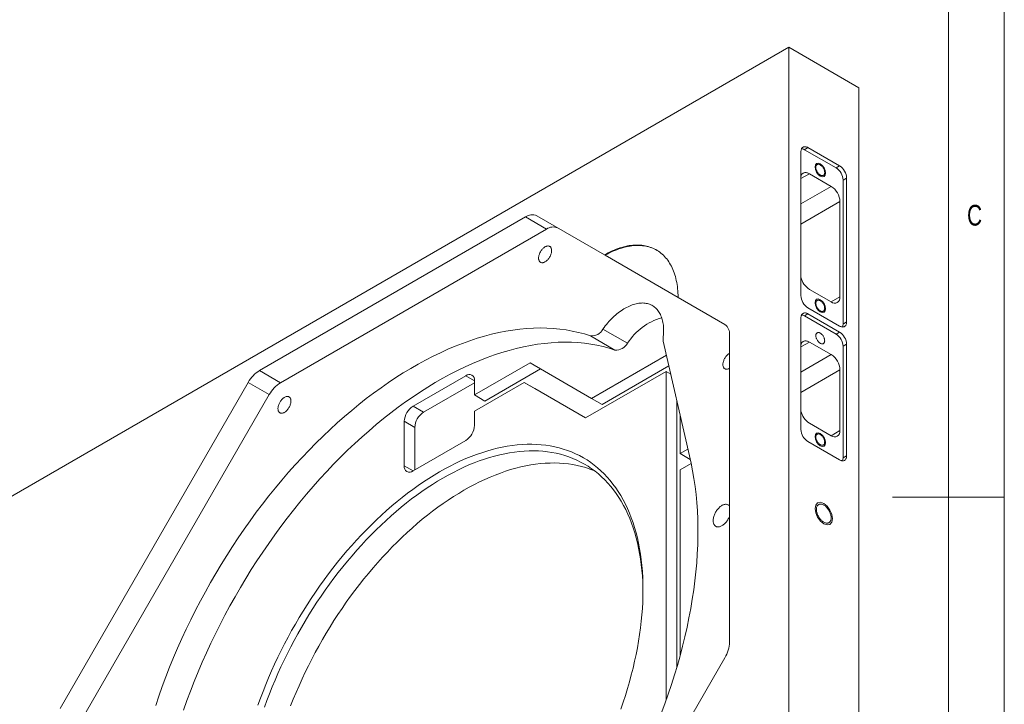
# Model space of a CAD drawing. Header units: millimetres. Extents: x 4 to 415, y 5 to 292.
# Tile 8 of 9: x 327 to 415, y 130 to 191. Entities that reach past the tile are written whole.
import ezdxf

# ---------------------------------------------------------------- set-up
doc = ezdxf.new("R2010")
doc.units = ezdxf.units.MM
doc.styles.add('SLDTEXTSTYLE0', font='TXT', dxfattribs={"width": 0.75})

msp = doc.modelspace()

# ---------------------------------------------------------------- linework, layer by layer
at = {"color": 7, "linetype": 'Continuous', "lineweight": 0}
for p, q in [((415, 5), (415, 292)), ((410, 287), (410, 60.25)), ((415, 148.5), (405, 148.5))]:
    msp.add_line(p, q, dxfattribs=at)
at = {"color": 7, "linetype": 'Continuous', "lineweight": 15}
for p, q in [((395.698726, 188.772866), (324.988048, 147.952461)), ((401.984119, 185.144386), (395.698726, 188.772866)), ((395.698726, 116.191461), (395.698726, 188.772866)), ((401.984119, 112.56298), (401.984119, 185.144386)), ((396.79867, 166.544914), (396.79867, 179.428114)), ((397.112939, 179.609656), (397.427209, 179.79108)), ((397.112939, 179.609656), (399.941366, 177.976839)), ((397.427209, 179.79108), (400.255636, 178.158263)), ((399.941366, 177.976839), (400.255636, 178.158263)), ((399.501389, 176.325571), (397.552917, 177.4504)), ((400.569906, 176.888177), (400.884175, 177.069601)), ((400.569906, 176.888177), (400.569906, 164.004978)), ((400.884175, 177.069601), (400.884175, 164.186402)), ((400.287063, 166.436428), (400.287063, 174.964744)), ((379.201051, 170.191561), (373.145381, 173.688561)), ((372.145381, 173.589592), (348.3234, 159.837454)), ((374.030999, 172.501048), (372.145381, 173.589592)), ((374.030999, 172.501048), (350.209018, 158.74891)), ((379.263905, 170.155276), (379.201051, 170.191561)), ((379.263905, 170.155276), (385.79497, 166.383735)), ((397.552917, 167.10755), (399.501389, 165.982721)), ((389.990066, 163.96117), (385.79497, 166.383735)), ((397.427209, 164.911892), (397.112939, 164.730468)), ((400.255636, 163.823436), (397.427209, 165.456252)), ((397.427209, 164.911892), (400.255636, 163.279075)), ((396.79867, 154.568982), (396.79867, 164.548926)), ((397.112939, 164.730468), (399.941366, 163.097651)), ((400.569906, 164.004978), (400.884175, 164.186402)), ((379.07129, 163.556031), (381.271178, 162.286063)), ((399.941366, 163.097651), (400.255636, 163.279075)), ((380.145504, 161.676293), (377.945617, 162.946261)), ((384.476718, 162.464884), (384.476718, 162.879367)), ((386.809469, 152.197477), (384.476718, 162.464884)), ((390.40428, 135.536782), (390.40428, 163.045528)), ((399.501389, 161.26493), (397.552917, 162.389759)), ((400.884175, 162.190413), (400.569906, 162.008989)), ((400.884175, 162.190413), (400.884175, 152.21047)), ((400.569906, 162.008989), (400.569906, 152.029046)), ((372.545984, 160.528652), (367.571589, 157.656995)), ((378.045703, 157.352699), (372.545984, 160.528652)), ((384.757843, 161.227535), (378.045703, 157.352699)), ((348.3234, 159.837454), (350.209018, 158.74891)), ((368.514398, 157.112723), (373.48864, 159.984291)), ((384.730439, 159.760087), (377.525004, 155.600478)), ((378.988513, 156.808427), (384.976483, 160.265209)), ((384.730439, 159.760087), (384.730439, 130.3339)), ((385.145714, 159.520353), (384.730439, 159.760087)), ((400.287063, 154.460497), (400.287063, 159.904102)), ((347.3234, 158.781848), (330.478715, 129.605998)), ((349.209018, 157.693304), (347.3234, 158.781848)), ((366.785915, 159.380877), (362.07187, 156.659517)), ((367.571589, 158.745893), (363.014679, 156.115244)), ((367.571589, 157.656995), (367.571589, 158.927169)), ((372.025285, 158.77643), (367.571589, 156.205367)), ((377.525004, 155.600478), (372.025285, 158.77643)), ((372.025285, 158.77643), (372.968094, 158.232158)), ((372.968094, 158.232158), (377.525004, 155.600478)), ((349.209018, 157.693304), (332.364333, 128.517454)), ((367.571589, 157.656995), (368.514398, 157.112723)), ((378.045703, 157.352699), (378.988513, 156.808427)), ((385.673248, 133.232115), (385.673248, 157.198458)), ((363.014679, 156.115244), (362.07187, 156.659517)), ((367.571589, 154.935192), (367.571589, 156.205367)), ((361.286196, 155.298689), (361.286196, 151.306712)), ((362.229005, 154.754417), (361.286196, 155.298689)), ((385.987518, 155.815227), (385.987518, 152.411102)), ((397.552917, 155.131618), (399.501389, 154.006789)), ((362.229005, 154.754417), (362.229005, 150.943716)), ((362.07187, 150.853004), (366.785915, 153.574364)), ((400.255636, 151.847504), (397.427209, 153.48032)), ((386.671255, 152.805815), (385.987518, 152.411102)), ((385.987518, 152.411102), (386.882644, 151.894356)), ((400.569906, 152.029046), (400.884175, 152.21047)), ((386.966132, 151.524416), (385.987518, 150.959473)), ((385.987518, 150.959473), (385.987518, 134.343398)), ((373.145381, 104.967049), (389.990066, 134.142899))]:
    msp.add_line(p, q, dxfattribs=at)
at = {"color": 8, "linetype": 'Continuous', "lineweight": 15}
for p, q in [((396.79867, 177.014982), (397.552917, 177.4504)), ((396.79867, 174.765325), (399.501389, 176.325571)), ((396.79867, 172.950937), (400.287063, 174.964744)), ((399.501389, 165.982721), (400.287063, 166.436428)), ((397.552917, 162.389759), (396.79867, 161.954341)), ((396.79867, 159.704683), (399.501389, 161.26493)), ((400.287063, 159.904102), (396.79867, 157.890295)), ((367.571589, 158.927169), (366.785915, 159.380877)), ((399.501389, 154.006789), (400.287063, 154.460497)), ((362.07187, 150.853004), (361.286196, 151.306712))]:
    msp.add_line(p, q, dxfattribs=at)
at = {"color": 7, "linetype": 'Continuous', "lineweight": 15, "flags": 128}
for points in [[(396.79867, 179.428114), (396.801061, 179.489992), (396.808219, 179.548638), (396.820087, 179.603604), (396.836575, 179.654474), (396.857559, 179.70086), (396.882878, 179.742408), (396.91234, 179.778803), (396.94572, 179.809768), (396.982765, 179.835066), (397.023192, 179.854506), (397.066694, 179.867939), (397.112939, 179.875263), (397.161577, 179.876423), (397.212236, 179.871409), (397.264531, 179.86026), (397.318064, 179.843061), (397.372428, 179.819942), (397.427209, 179.79108)], [(398.91999, 177.568473), (398.917687, 177.618849), (398.910806, 177.671293), (398.899426, 177.72519), (398.883682, 177.779909), (398.863758, 177.834808), (398.839888, 177.889243), (398.812351, 177.942576), (398.78147, 177.994181), (398.747608, 178.043455), (398.711161, 178.089818), (398.672557, 178.132729), (398.632248, 178.171682), (398.590707, 178.206222), (398.548421, 178.235944), (398.505885, 178.260499), (398.463599, 178.2796), (398.422058, 178.293022), (398.381749, 178.300608), (398.343145, 178.30227), (398.306698, 178.297987), (398.272836, 178.28781), (398.241955, 178.271858), (398.214418, 178.250319), (398.190548, 178.223444), (398.170624, 178.191549), (398.15488, 178.155008), (398.1435, 178.114249), (398.136619, 178.06975), (398.134316, 178.022033), (398.136619, 177.971657), (398.1435, 177.919213), (398.15488, 177.865316), (398.170624, 177.810597), (398.190548, 177.755699), (398.214418, 177.701264), (398.241955, 177.647931), (398.272836, 177.596325), (398.306698, 177.547052), (398.343145, 177.500688), (398.381749, 177.457778), (398.422058, 177.418825), (398.463599, 177.384284), (398.505885, 177.354562), (398.548421, 177.330007), (398.590707, 177.310906), (398.632248, 177.297484), (398.672557, 177.289898), (398.711161, 177.288237), (398.747608, 177.29252), (398.78147, 177.302697), (398.812351, 177.318648), (398.839888, 177.340188), (398.863758, 177.367063), (398.883682, 177.398957), (398.899426, 177.435498), (398.910806, 177.476257), (398.917687, 177.520756), (398.91999, 177.568473)], [(397.552917, 177.4504), (397.491274, 177.483189), (397.43001, 177.510183), (397.369505, 177.531214), (397.31013, 177.546153), (397.252252, 177.554908), (397.196228, 177.557426), (397.142403, 177.55369), (397.091109, 177.543723), (397.042662, 177.527588), (396.997361, 177.505383), (396.955485, 177.477246), (396.917293, 177.443349), (396.883019, 177.403902), (396.852876, 177.359148), (396.827049, 177.309364), (396.805696, 177.254855), (396.79867, 177.232585)], [(374.476186, 170.575955), (374.473911, 170.515305), (374.467104, 170.452503), (374.455817, 170.38804), (374.440139, 170.322421), (374.420194, 170.25616), (374.396136, 170.189775), (374.368155, 170.123785), (374.336469, 170.058708), (374.301326, 169.995051), (374.263001, 169.933315), (374.221795, 169.873981), (374.178029, 169.817514), (374.132047, 169.764356), (374.084207, 169.714923), (374.034886, 169.669603), (373.984468, 169.628748), (373.933347, 169.592681), (373.881926, 169.561681), (373.830604, 169.535994), (373.779786, 169.515818), (373.729867, 169.501313), (373.681239, 169.492591), (373.634282, 169.489721), (373.589364, 169.492726), (373.546836, 169.501582), (373.507032, 169.516219), (373.470262, 169.536524), (373.436815, 169.562337), (373.406952, 169.593455), (373.380907, 169.629637), (373.358884, 169.670597), (373.341055, 169.716017), (373.327559, 169.76554), (373.318503, 169.818779), (373.313958, 169.875317), (373.313958, 169.934711), (373.318503, 169.996498), (373.327559, 170.060192), (373.341055, 170.125297), (373.358884, 170.191301), (373.380907, 170.25769), (373.406952, 170.323942), (373.436815, 170.38954), (373.470262, 170.45397), (373.507032, 170.516728), (373.546836, 170.577322), (373.589364, 170.635279), (373.634282, 170.690145), (373.681239, 170.741491), (373.729867, 170.788914), (373.779786, 170.832044), (373.830604, 170.870543), (373.881926, 170.904109), (373.933347, 170.93248), (373.984468, 170.955434), (374.034886, 170.972792), (374.084207, 170.984417), (374.132047, 170.990218), (374.178029, 170.99015), (374.221795, 170.984214), (374.263001, 170.972456), (374.301326, 170.954968), (374.336469, 170.931887), (374.368155, 170.903393), (374.396136, 170.86971), (374.420194, 170.831101), (374.440139, 170.787869), (374.455817, 170.740351), (374.467104, 170.68892), (374.473911, 170.633978), (374.476186, 170.575955)], [(385.79497, 166.383735), (385.791674, 166.584206), (385.783747, 166.781832), (385.771194, 166.976475), (385.754025, 167.168), (385.732251, 167.356271), (385.705887, 167.541159), (385.674953, 167.722534), (385.639469, 167.900268), (385.599461, 168.074238), (385.554956, 168.244323), (385.505986, 168.410402), (385.452584, 168.572361), (385.394788, 168.730086), (385.332639, 168.883467), (385.266179, 169.032397), (385.195456, 169.176771), (385.120518, 169.31649), (385.041419, 169.451454), (384.958212, 169.581571), (384.870957, 169.706748), (384.779715, 169.826899), (384.684548, 169.941939), (384.585525, 170.051789), (384.482713, 170.156371), (384.376184, 170.255612), (384.266014, 170.349443), (384.152279, 170.437799), (384.035059, 170.520618), (383.914435, 170.597841), (383.790491, 170.669415), (383.663315, 170.73529), (383.532996, 170.79542), (383.399623, 170.849763), (383.263291, 170.89828), (383.124095, 170.940939), (382.982131, 170.977709), (382.8375, 171.008564), (382.690302, 171.033483), (382.54064, 171.052448), (382.388619, 171.065447), (382.234345, 171.07247), (382.077925, 171.073512), (381.919469, 171.068573), (381.759088, 171.057656), (381.596894, 171.040768), (381.432999, 171.017922), (381.26752, 170.989133), (381.10057, 170.954421), (380.932268, 170.913811), (380.762729, 170.867332), (380.592074, 170.815015), (380.420421, 170.756897), (380.24789, 170.693018), (380.074602, 170.623425), (379.900677, 170.548164), (379.726238, 170.467289), (379.551405, 170.380855), (379.376302, 170.288925), (379.201051, 170.191561)], [(383.883813, 170.616233), (383.853345, 170.63313), (383.726169, 170.699005), (383.59585, 170.759135), (383.462477, 170.813478), (383.326145, 170.861996), (383.186949, 170.904654), (383.044985, 170.941424), (382.900354, 170.972279), (382.753156, 170.997198), (382.603494, 171.016164), (382.451473, 171.029162), (382.297199, 171.036185), (382.140779, 171.037228), (381.982323, 171.032288), (381.821942, 171.021371), (381.659748, 171.004483), (381.495853, 170.981637), (381.330374, 170.952848), (381.163424, 170.918136), (380.995121, 170.877527), (380.825583, 170.831047), (380.654928, 170.77873), (380.483275, 170.720612), (380.310744, 170.656734), (380.137456, 170.58714), (379.963531, 170.511879), (379.789091, 170.431004), (379.614259, 170.344571), (379.439156, 170.25264), (379.263905, 170.155276)], [(384.476718, 162.879367), (384.490852, 163.030776), (384.500498, 163.180089), (384.505642, 163.327112), (384.506278, 163.471653), (384.502405, 163.613523), (384.494028, 163.752538), (384.481158, 163.888516), (384.463813, 164.021281), (384.442014, 164.150657), (384.415789, 164.276478), (384.385174, 164.398578), (384.350208, 164.516799), (384.310937, 164.630987), (384.267412, 164.740991), (384.219689, 164.84667), (384.167832, 164.947884), (384.111907, 165.044502), (384.051987, 165.136399), (383.988152, 165.223453), (383.920483, 165.305552), (383.84907, 165.382589), (383.774004, 165.454462), (383.695386, 165.521079), (383.613316, 165.582352), (383.527902, 165.638202), (383.439255, 165.688555), (383.347491, 165.733345), (383.25273, 165.772516), (383.155095, 165.806014), (383.054714, 165.833798), (382.951717, 165.855829), (382.84624, 165.872081), (382.738418, 165.882531), (382.628394, 165.887165), (382.516311, 165.885979), (382.402314, 165.878973), (382.286553, 165.866156), (382.169178, 165.847546), (382.050343, 165.823166), (381.930203, 165.793048), (381.808914, 165.757232), (381.686634, 165.715764), (381.563524, 165.668699), (381.439743, 165.616097), (381.315454, 165.558028), (381.190817, 165.494567), (381.065997, 165.425796), (380.941155, 165.351807), (380.816454, 165.272694), (380.692058, 165.188562), (380.568128, 165.09952), (380.444826, 165.005684), (380.322312, 164.907177), (380.200748, 164.804126), (380.080291, 164.696668), (379.961098, 164.584941), (379.843325, 164.469091), (379.727125, 164.34927), (379.612651, 164.225634), (379.50005, 164.098343), (379.389471, 163.967565), (379.281058, 163.83347), (379.174951, 163.696232), (379.07129, 163.556031)], [(398.91999, 165.411088), (398.917687, 165.461464), (398.910806, 165.513908), (398.899426, 165.567805), (398.883682, 165.622524), (398.863758, 165.677422), (398.839888, 165.731857), (398.812351, 165.78519), (398.78147, 165.836796), (398.747608, 165.886069), (398.711161, 165.932433), (398.672557, 165.975343), (398.632248, 166.014297), (398.590707, 166.048837), (398.548421, 166.078559), (398.505885, 166.103114), (398.463599, 166.122215), (398.422058, 166.135637), (398.381749, 166.143223), (398.343145, 166.144884), (398.306698, 166.140602), (398.272836, 166.130425), (398.241955, 166.114473), (398.214418, 166.092933), (398.190548, 166.066059), (398.170624, 166.034164), (398.15488, 165.997623), (398.1435, 165.956864), (398.136619, 165.912365), (398.134316, 165.864648), (398.136619, 165.814272), (398.1435, 165.761828), (398.15488, 165.707931), (398.170624, 165.653212), (398.190548, 165.598313), (398.214418, 165.543878), (398.241955, 165.490545), (398.272836, 165.43894), (398.306698, 165.389666), (398.343145, 165.343303), (398.381749, 165.300393), (398.422058, 165.261439), (398.463599, 165.226899), (398.505885, 165.197177), (398.548421, 165.172622), (398.590707, 165.153521), (398.632248, 165.140099), (398.672557, 165.132513), (398.711161, 165.130851), (398.747608, 165.135134), (398.78147, 165.145311), (398.812351, 165.161263), (398.839888, 165.182802), (398.863758, 165.209677), (398.883682, 165.241572), (398.899426, 165.278113), (398.910806, 165.318872), (398.917687, 165.363371), (398.91999, 165.411088)], [(396.79867, 164.548926), (396.801061, 164.610804), (396.808219, 164.669449), (396.820087, 164.724416), (396.836575, 164.775286), (396.857559, 164.821672), (396.882878, 164.86322), (396.91234, 164.899615), (396.94572, 164.93058), (396.982765, 164.955878), (397.023192, 164.975318), (397.066694, 164.988751), (397.112939, 164.996075), (397.161577, 164.997235), (397.212236, 164.992221), (397.264531, 164.981072), (397.318064, 164.963873), (397.372428, 164.940754), (397.427209, 164.911892)], [(400.884175, 164.186402), (400.881784, 164.124524), (400.874627, 164.065878), (400.862758, 164.010911), (400.84627, 163.960041), (400.825286, 163.913656), (400.799967, 163.872107), (400.770505, 163.835712), (400.737125, 163.804748), (400.700081, 163.77945), (400.659653, 163.76001), (400.616151, 163.746577), (400.569906, 163.739253), (400.521268, 163.738093), (400.470609, 163.743106), (400.418314, 163.754255), (400.364781, 163.771455), (400.310417, 163.794574), (400.255636, 163.823436)], [(377.945617, 162.946261), (377.418203, 163.112331), (376.880303, 163.256241), (376.332285, 163.377892), (375.774524, 163.477202), (375.207403, 163.554102), (374.631311, 163.60854), (374.046643, 163.640478), (373.453798, 163.649894), (372.853185, 163.636782), (372.245214, 163.601151), (371.630302, 163.543025), (371.008871, 163.462444), (370.381346, 163.359464), (369.748159, 163.234154), (369.109742, 163.086602), (368.466534, 162.916907), (367.818975, 162.725187), (367.16751, 162.511572), (366.512585, 162.27621), (365.854648, 162.019261), (365.194152, 161.740901), (364.531548, 161.441322), (363.867291, 161.120729), (363.201836, 160.779342), (362.53564, 160.417394), (361.869159, 160.035134), (361.20285, 159.632824), (360.537169, 159.210739), (359.872574, 158.769169), (359.209519, 158.308416), (358.548459, 157.828797), (357.889848, 157.330641), (357.234136, 156.814287), (356.581774, 156.280092), (355.933208, 155.72842), (355.288883, 155.159651), (354.649241, 154.574173), (354.01472, 153.972388), (353.385755, 153.354709), (352.762777, 152.72156), (352.146214, 152.073373), (351.536488, 151.410594), (350.934016, 150.733677), (350.339213, 150.043086), (349.752486, 149.339294), (349.174236, 148.622783), (348.60486, 147.894046), (348.044749, 147.153581), (347.494287, 146.401896), (346.953851, 145.639506), (346.423811, 144.866935), (345.90453, 144.08471), (345.396366, 143.29337), (344.899665, 142.493456), (344.414769, 141.685516), (343.942009, 140.870104), (343.481711, 140.04778), (343.034189, 139.219107), (342.59975, 138.384653), (342.178693, 137.54499), (341.771305, 136.700693), (341.377866, 135.852342), (340.998645, 135.000519), (340.633904, 134.145805), (340.283891, 133.288789), (339.948846, 132.430057), (339.629, 131.570198), (339.324572, 130.709802), (339.035769, 129.849457)], [(398.91999, 162.507832), (398.917687, 162.558207), (398.910806, 162.610651), (398.899426, 162.664549), (398.883682, 162.719268), (398.863758, 162.774166), (398.839888, 162.828601), (398.812351, 162.881934), (398.78147, 162.93354), (398.747608, 162.982813), (398.711161, 163.029177), (398.672557, 163.072087), (398.632248, 163.11104), (398.590707, 163.145581), (398.548421, 163.175302), (398.505885, 163.199858), (398.463599, 163.218958), (398.422058, 163.232381), (398.381749, 163.239967), (398.343145, 163.241628), (398.306698, 163.237345), (398.272836, 163.227168), (398.241955, 163.211217), (398.214418, 163.189677), (398.190548, 163.162802), (398.170624, 163.130907), (398.15488, 163.094366), (398.1435, 163.053607), (398.136619, 163.009109), (398.134316, 162.961392), (398.136619, 162.911016), (398.1435, 162.858572), (398.15488, 162.804674), (398.170624, 162.749956), (398.190548, 162.695057), (398.214418, 162.640622), (398.241955, 162.587289), (398.272836, 162.535683), (398.306698, 162.48641), (398.343145, 162.440046), (398.381749, 162.397136), (398.422058, 162.358183), (398.463599, 162.323643), (398.505885, 162.293921), (398.548421, 162.269365), (398.590707, 162.250265), (398.632248, 162.236843), (398.672557, 162.229256), (398.711161, 162.227595), (398.747608, 162.231878), (398.78147, 162.242055), (398.812351, 162.258007), (398.839888, 162.279546), (398.863758, 162.306421), (398.883682, 162.338316), (398.899426, 162.374857), (398.910806, 162.415616), (398.917687, 162.460115), (398.91999, 162.507832)], [(380.145504, 161.676293), (379.618091, 161.842362), (379.080191, 161.986272), (378.532173, 162.107924), (377.974412, 162.207234), (377.407291, 162.284134), (376.831199, 162.338572), (376.24653, 162.37051), (375.653686, 162.379926), (375.053073, 162.366814), (374.445101, 162.331183), (373.83019, 162.273057), (373.208758, 162.192476), (372.581234, 162.089496), (371.948046, 161.964186), (371.30963, 161.816634), (370.666422, 161.646939), (370.018863, 161.455219), (369.367398, 161.241604), (368.712472, 161.006241), (368.054536, 160.749293), (367.39404, 160.470933), (366.731436, 160.171354), (366.067179, 159.850761), (365.401724, 159.509374), (364.735528, 159.147426), (364.069047, 158.765166), (363.402738, 158.362855), (362.737057, 157.940771), (362.072462, 157.499201), (361.409407, 157.038448), (360.748347, 156.558829), (360.089736, 156.060672), (359.434024, 155.544319), (358.781662, 155.010124), (358.133096, 154.458452), (357.488771, 153.889682), (356.849129, 153.304205), (356.214608, 152.70242), (355.585643, 152.084741), (354.962665, 151.451591), (354.346102, 150.803405), (353.736376, 150.140626), (353.133904, 149.463709), (352.539101, 148.773118), (351.952373, 148.069326), (351.374124, 147.352815), (350.804748, 146.624078), (350.244637, 145.883613), (349.694175, 145.131928), (349.153739, 144.369538), (348.623698, 143.596967), (348.104418, 142.814742), (347.596253, 142.023402), (347.099553, 141.223487), (346.614656, 140.415547), (346.141897, 139.600136), (345.681598, 138.777812), (345.234077, 137.949139), (344.799638, 137.114685), (344.37858, 136.275022), (343.971192, 135.430725), (343.577753, 134.582374), (343.198533, 133.73055), (342.833792, 132.875837), (342.483779, 132.018821), (342.148734, 131.160089), (341.828888, 130.30023), (341.524459, 129.439833)], [(396.79867, 162.171944), (396.805696, 162.194213), (396.827049, 162.248722), (396.852876, 162.298507), (396.883019, 162.34326), (396.917293, 162.382707), (396.955485, 162.416604), (396.997361, 162.444741), (397.042662, 162.466946), (397.091109, 162.483082), (397.142403, 162.493048), (397.196228, 162.496784), (397.252252, 162.494267), (397.31013, 162.485511), (397.369505, 162.470572), (397.43001, 162.449541), (397.491274, 162.422548), (397.552917, 162.389759)], [(390.40428, 160.048627), (390.379834, 160.034546), (390.328512, 160.008858), (390.277694, 159.988682), (390.227775, 159.974177), (390.179147, 159.965455), (390.13219, 159.962586), (390.087272, 159.965591), (390.044744, 159.974446), (390.00494, 159.989084), (389.96817, 160.009388), (389.934723, 160.035201), (389.90486, 160.06632), (389.878815, 160.102501), (389.856792, 160.143462), (389.838963, 160.188881), (389.825467, 160.238404), (389.816411, 160.291643), (389.811865, 160.348181), (389.811865, 160.407576), (389.816411, 160.469362), (389.825467, 160.533057), (389.838963, 160.598161), (389.856792, 160.664166), (389.878815, 160.730554), (389.90486, 160.796806), (389.934723, 160.862404), (389.96817, 160.926834), (390.00494, 160.989592), (390.044744, 161.050187), (390.087272, 161.108144), (390.13219, 161.16301), (390.179147, 161.214355), (390.227775, 161.261779), (390.277694, 161.304908), (390.328512, 161.343407), (390.379834, 161.376973), (390.40428, 161.391117)], [(351.144621, 157.106929), (351.142346, 157.046279), (351.135538, 156.983477), (351.124252, 156.919014), (351.108574, 156.853395), (351.088629, 156.787134), (351.064571, 156.720749), (351.03659, 156.654759), (351.004903, 156.589682), (350.969761, 156.526025), (350.931436, 156.464289), (350.89023, 156.404955), (350.846464, 156.348488), (350.800482, 156.29533), (350.752642, 156.245897), (350.703321, 156.200577), (350.652902, 156.159722), (350.601782, 156.123655), (350.55036, 156.092656), (350.499039, 156.066968), (350.44822, 156.046792), (350.398301, 156.032287), (350.349673, 156.023565), (350.302717, 156.020696), (350.257799, 156.0237), (350.215271, 156.032556), (350.175467, 156.047194), (350.138697, 156.067498), (350.10525, 156.093311), (350.075387, 156.124429), (350.049342, 156.160611), (350.027318, 156.201572), (350.009489, 156.246991), (349.995994, 156.296514), (349.986938, 156.349753), (349.982392, 156.406291), (349.982392, 156.465686), (349.986938, 156.527472), (349.995994, 156.591167), (350.009489, 156.656271), (350.027318, 156.722276), (350.049342, 156.788664), (350.075387, 156.854916), (350.10525, 156.920514), (350.138697, 156.984944), (350.175467, 157.047702), (350.215271, 157.108296), (350.257799, 157.166253), (350.302717, 157.22112), (350.349673, 157.272465), (350.398301, 157.319888), (350.44822, 157.363018), (350.499039, 157.401517), (350.55036, 157.435083), (350.601782, 157.463454), (350.652902, 157.486408), (350.703321, 157.503766), (350.752642, 157.515391), (350.800482, 157.521192), (350.846464, 157.521124), (350.89023, 157.515188), (350.931436, 157.50343), (350.969761, 157.485942), (351.004903, 157.462861), (351.03659, 157.434367), (351.064571, 157.400684), (351.088629, 157.362075), (351.108574, 157.318843), (351.124252, 157.271325), (351.135538, 157.219894), (351.142346, 157.164952), (351.144621, 157.106929)], [(398.91999, 153.435156), (398.917687, 153.485532), (398.910806, 153.537976), (398.899426, 153.591873), (398.883682, 153.646592), (398.863758, 153.70149), (398.839888, 153.755925), (398.812351, 153.809258), (398.78147, 153.860864), (398.747608, 153.910138), (398.711161, 153.956501), (398.672557, 153.999411), (398.632248, 154.038365), (398.590707, 154.072905), (398.548421, 154.102627), (398.505885, 154.127182), (398.463599, 154.146283), (398.422058, 154.159705), (398.381749, 154.167291), (398.343145, 154.168953), (398.306698, 154.16467), (398.272836, 154.154493), (398.241955, 154.138541), (398.214418, 154.117001), (398.190548, 154.090127), (398.170624, 154.058232), (398.15488, 154.021691), (398.1435, 153.980932), (398.136619, 153.936433), (398.134316, 153.888716), (398.136619, 153.83834), (398.1435, 153.785896), (398.15488, 153.731999), (398.170624, 153.67728), (398.190548, 153.622381), (398.214418, 153.567946), (398.241955, 153.514613), (398.272836, 153.463008), (398.306698, 153.413734), (398.343145, 153.367371), (398.381749, 153.324461), (398.422058, 153.285507), (398.463599, 153.250967), (398.505885, 153.221245), (398.548421, 153.19669), (398.590707, 153.177589), (398.632248, 153.164167), (398.672557, 153.156581), (398.711161, 153.154919), (398.747608, 153.159202), (398.78147, 153.169379), (398.812351, 153.185331), (398.839888, 153.20687), (398.863758, 153.233745), (398.883682, 153.26564), (398.899426, 153.302181), (398.910806, 153.34294), (398.917687, 153.387439), (398.91999, 153.435156)], [(348.187945, 129.893617), (348.410129, 130.509541), (348.643292, 131.124919), (348.887273, 131.73933), (349.141906, 132.352352), (349.407016, 132.963566), (349.682421, 133.572553), (349.967932, 134.178894), (350.263355, 134.782176), (350.568485, 135.381983), (350.883115, 135.977905), (351.207029, 136.569534), (351.540004, 137.156465), (351.881812, 137.738294), (352.23222, 138.314623), (352.590986, 138.885058), (352.957866, 139.449206), (353.332607, 140.006683), (353.714954, 140.557105), (354.104643, 141.100095), (354.501407, 141.635281), (354.904976, 142.162297), (355.315072, 142.680781), (355.731414, 143.190377), (356.153716, 143.690738), (356.581691, 144.181519), (357.015043, 144.662384), (357.453476, 145.133004), (357.89669, 145.593056), (358.344381, 146.042226), (358.796242, 146.480204), (359.251963, 146.906691), (359.711232, 147.321395), (360.173734, 147.724031), (360.639153, 148.114323), (361.107169, 148.492005), (361.577461, 148.856817), (362.049708, 149.208508), (362.523585, 149.546839), (362.998768, 149.871577), (363.474931, 150.1825), (363.951748, 150.479394), (364.428893, 150.762056), (364.906037, 151.030293), (365.382854, 151.28392), (365.859017, 151.522764), (366.3342, 151.74666), (366.808077, 151.955456), (367.280324, 152.149009), (367.750616, 152.327186), (368.218632, 152.489864), (368.684051, 152.636932), (369.146553, 152.76829), (369.605822, 152.883847), (370.061543, 152.983524), (370.513404, 153.067253), (370.961095, 153.134977), (371.404309, 153.186649), (371.842742, 153.222233), (372.276094, 153.241705), (372.704069, 153.245053), (373.126371, 153.232273), (373.542713, 153.203374), (373.952809, 153.158377), (374.356378, 153.097311), (374.753142, 153.02022), (375.142831, 152.927155), (375.525178, 152.818181), (375.899919, 152.693372), (376.266799, 152.552813), (376.625565, 152.396602), (376.975973, 152.224844), (377.317781, 152.037659), (377.650756, 151.835174), (377.97467, 151.617527), (378.2893, 151.384869), (378.59443, 151.137358), (378.889853, 150.875164), (379.175364, 150.598467), (379.450769, 150.307456), (379.715879, 150.002331), (379.970512, 149.683302), (380.214493, 149.350586), (380.447656, 149.004411), (380.66984, 148.645016), (380.880893, 148.272646), (381.080672, 147.887556), (381.269037, 147.490011), (381.445862, 147.080282), (381.611024, 146.658651), (381.76441, 146.225407), (381.905915, 145.780846), (382.035442, 145.325274), (382.152903, 144.859002), (382.258216, 144.38235), (382.35131, 143.895644), (382.432121, 143.399219), (382.500594, 142.893414), (382.556681, 142.378577), (382.600344, 141.855059), (382.631554, 141.32322), (382.650288, 140.783425), (382.656534, 140.236042)], [(382.655851, 140.053435), (382.650396, 140.411139), (382.631984, 140.941628), (382.601313, 141.464297), (382.558403, 141.978788), (382.503283, 142.48475), (382.435991, 142.981834), (382.356573, 143.4697), (382.265084, 143.948014), (382.161586, 144.416448), (382.046151, 144.87468), (381.918857, 145.322398), (381.779791, 145.759294), (381.62905, 146.185069), (381.466735, 146.59943), (381.29296, 147.002094), (381.107842, 147.392785), (380.911508, 147.771236), (380.704093, 148.137186), (380.48574, 148.490384), (380.256597, 148.83059), (380.016822, 149.15757), (379.76658, 149.471099), (379.506041, 149.770963), (379.235384, 150.056956), (378.954796, 150.328882), (378.664467, 150.586556), (378.364597, 150.829799), (378.055392, 151.058446), (377.737063, 151.27234), (377.409829, 151.471335), (377.073914, 151.655293), (376.729548, 151.824089), (376.376967, 151.977607), (376.016412, 152.115742), (375.648132, 152.238399), (375.272378, 152.345495), (374.889408, 152.436955), (374.499484, 152.512717), (374.102873, 152.57273), (373.699848, 152.616951), (373.290684, 152.645352), (372.875663, 152.657911), (372.455068, 152.654622), (372.029187, 152.635485), (371.598313, 152.600514), (371.162741, 152.549733), (370.722769, 152.483177), (370.278699, 152.400892), (369.830835, 152.302933), (369.379484, 152.189369), (368.924956, 152.060276), (368.467562, 151.915743), (368.007615, 151.75587), (367.545431, 151.580765), (367.081326, 151.39055), (366.615619, 151.185353), (366.148629, 150.965317), (365.680676, 150.730591), (365.21208, 150.481337), (364.743162, 150.217725), (364.274245, 149.939936), (363.805649, 149.648161), (363.337695, 149.342599), (362.870705, 149.02346), (362.404998, 148.690963), (361.940893, 148.345335), (361.478709, 147.986813), (361.018763, 147.615643), (360.561369, 147.23208), (360.10684, 146.836385), (359.65549, 146.428832), (359.207626, 146.009698), (358.763556, 145.579271), (358.323584, 145.137846), (357.888012, 144.685726), (357.457137, 144.22322), (357.031257, 143.750645), (356.610662, 143.268326), (356.19564, 142.776593), (355.786476, 142.275782), (355.383451, 141.766238), (354.986841, 141.248308), (354.596917, 140.722349), (354.213946, 140.188721), (353.838192, 139.647789), (353.469912, 139.099924), (353.109358, 138.545502), (352.756777, 137.984903), (352.412411, 137.41851), (352.076496, 136.846713), (351.749261, 136.269902), (351.430933, 135.688473), (351.121727, 135.102826), (350.821858, 134.51336), (350.531529, 133.92048), (350.25094, 133.324592), (349.980283, 132.726106), (349.719745, 132.12543), (349.469502, 131.522977), (349.229727, 130.919159), (349.000585, 130.314391), (348.782231, 129.709087)], [(384.295369, 129.152773), (384.615019, 130.012643), (384.919249, 130.873042), (385.207849, 131.733382), (385.480623, 132.593073), (385.737384, 133.451525), (385.977955, 134.308149), (386.202171, 135.162359), (386.409879, 136.013569), (386.600937, 136.861195), (386.775212, 137.704657), (386.932587, 138.543376), (387.072953, 139.376777), (387.196214, 140.204289), (387.302285, 141.025345), (387.391094, 141.839382), (387.462579, 142.645842), (387.516692, 143.444172), (387.553396, 144.233824), (387.572665, 145.014258), (387.574487, 145.784939), (387.55886, 146.545338), (387.525794, 147.294934), (387.475313, 148.033212), (387.407451, 148.759668), (387.322254, 149.473803), (387.219782, 150.175128), (387.100103, 150.863161), (386.963301, 151.537431), (386.809469, 152.197477)], [(400.884175, 152.21047), (400.881784, 152.148592), (400.874627, 152.089946), (400.862758, 152.034979), (400.84627, 151.984109), (400.825286, 151.937724), (400.799967, 151.896175), (400.770505, 151.85978), (400.737125, 151.828816), (400.700081, 151.803518), (400.659653, 151.784078), (400.616151, 151.770645), (400.569906, 151.763321), (400.521268, 151.762161), (400.470609, 151.767175), (400.418314, 151.778324), (400.364781, 151.795523), (400.310417, 151.818642), (400.255636, 151.847504)], [(378.316481, 150.866807), (378.262585, 150.889063), (377.90203, 151.027198), (377.53375, 151.149855), (377.157996, 151.256951), (376.775026, 151.348411), (376.385102, 151.424173), (375.988491, 151.484186), (375.585466, 151.528407), (375.176303, 151.556808), (374.761281, 151.569367), (374.340686, 151.566078), (373.914805, 151.546941), (373.483931, 151.51197), (373.048359, 151.461189), (372.608387, 151.394633), (372.164317, 151.312348), (371.716453, 151.214389), (371.265102, 151.100824), (370.810574, 150.971731), (370.35318, 150.827199), (369.893233, 150.667325), (369.431049, 150.492221), (368.966944, 150.302005), (368.501238, 150.096809), (368.034247, 149.876773), (367.566294, 149.642047), (367.097698, 149.392793), (366.62878, 149.129181), (366.159863, 148.851392), (365.691267, 148.559617), (365.223313, 148.254055), (364.756323, 147.934916), (364.290616, 147.602418), (363.826512, 147.25679), (363.364328, 146.898269), (362.904381, 146.527099), (362.446987, 146.143535), (361.992458, 145.747841), (361.541108, 145.340288), (361.093244, 144.921154), (360.649174, 144.490727), (360.209202, 144.049302), (359.77363, 143.597182), (359.342756, 143.134676), (358.916875, 142.662101), (358.49628, 142.179782), (358.081258, 141.688048), (357.672094, 141.187238), (357.269069, 140.677693), (356.872459, 140.159764), (356.482535, 139.633805), (356.099565, 139.100177), (355.72381, 138.559245), (355.35553, 138.01138), (354.994976, 137.456958), (354.642395, 136.896359), (354.298029, 136.329966), (353.962114, 135.758169), (353.634879, 135.181358), (353.316551, 134.599929), (353.007346, 134.014281), (352.707476, 133.424816), (352.417147, 132.831936), (352.136558, 132.236048), (351.865901, 131.637562), (351.605363, 131.036886), (351.35512, 130.434433), (351.115345, 129.830615)], [(390.40428, 147.709682), (390.402943, 147.711516), (390.370228, 147.750967), (390.333741, 147.785178), (390.293697, 147.813948), (390.250331, 147.837108), (390.203897, 147.854522), (390.154669, 147.866088), (390.102934, 147.871739), (390.048996, 147.871441), (389.993173, 147.865196), (389.935791, 147.85304), (389.877187, 147.835045), (389.817706, 147.811316), (389.757695, 147.781993), (389.697508, 147.747248), (389.637498, 147.707285), (389.578016, 147.662337), (389.519413, 147.61267), (389.462031, 147.558574), (389.406207, 147.500367), (389.35227, 147.43839), (389.300535, 147.373007), (389.251306, 147.304603), (389.204873, 147.233577), (389.161507, 147.160348), (389.121463, 147.085344), (389.084976, 147.009007), (389.05226, 146.931783), (389.023508, 146.854127), (388.998887, 146.776493), (388.978543, 146.699338), (388.962594, 146.623114), (388.951135, 146.548268), (388.944233, 146.47524), (388.941928, 146.404459), (388.944233, 146.336339), (388.951135, 146.271281), (388.962594, 146.209665), (388.978543, 146.151855), (388.998887, 146.098189), (389.023508, 146.048981), (389.05226, 146.004522), (389.084976, 145.965071), (389.121463, 145.93086), (389.161507, 145.90209), (389.204873, 145.87893), (389.251306, 145.861516), (389.300535, 145.849949), (389.35227, 145.844299), (389.406207, 145.844597), (389.462031, 145.850842), (389.519413, 145.862998), (389.578016, 145.880993), (389.637498, 145.904722), (389.697508, 145.934045), (389.757695, 145.96879), (389.817706, 146.008753), (389.877187, 146.053701), (389.935791, 146.103368), (389.993173, 146.157464), (390.048996, 146.215671), (390.102934, 146.277648), (390.154669, 146.34303), (390.203897, 146.411435), (390.250331, 146.482461), (390.293697, 146.55569), (390.333741, 146.630693), (390.370228, 146.707031), (390.402943, 146.784255), (390.40428, 146.787632)], [(399.501389, 146.657863), (399.499135, 146.722098), (399.492388, 146.788497), (399.481194, 146.856607), (399.46563, 146.925961), (399.445802, 146.996086), (399.421846, 147.066504), (399.393924, 147.136733), (399.362229, 147.206293), (399.326976, 147.274709), (399.288406, 147.341514), (399.246782, 147.406252), (399.20239, 147.46848), (399.155532, 147.527773), (399.106528, 147.583726), (399.055713, 147.635958), (399.003435, 147.68411), (398.950049, 147.727855), (398.895922, 147.766893), (398.841423, 147.800958), (398.786923, 147.829817), (398.732796, 147.853273), (398.67941, 147.871165), (398.627132, 147.883372), (398.576317, 147.889811), (398.527313, 147.890436), (398.480455, 147.885244), (398.436063, 147.87427), (398.394439, 147.85759), (398.35587, 147.835316), (398.320616, 147.807603), (398.288921, 147.774637), (398.260999, 147.736646), (398.237043, 147.693888), (398.217215, 147.646656), (398.201651, 147.595271), (398.190457, 147.540086), (398.18371, 147.481476), (398.181456, 147.419844), (398.18371, 147.355608), (398.190457, 147.289209), (398.201651, 147.2211), (398.217215, 147.151746), (398.237043, 147.08162), (398.260999, 147.011203), (398.288921, 146.940974), (398.320616, 146.871414), (398.35587, 146.802997), (398.394439, 146.736192), (398.436063, 146.671455), (398.480455, 146.609227), (398.527313, 146.549933), (398.576317, 146.49398), (398.627132, 146.441749), (398.67941, 146.393596), (398.732796, 146.349852), (398.786923, 146.310813), (398.841423, 146.276748), (398.895922, 146.247889), (398.950049, 146.224434), (399.003435, 146.206541), (399.055713, 146.194334), (399.106528, 146.187896), (399.155532, 146.187271), (399.20239, 146.192463), (399.246782, 146.203436), (399.288406, 146.220117), (399.326976, 146.24239), (399.362229, 146.270104), (399.393924, 146.303069), (399.421846, 146.34106), (399.445802, 146.383818), (399.46563, 146.431051), (399.481194, 146.482435), (399.492388, 146.537621), (399.499135, 146.59623), (399.501389, 146.657863)], [(382.656534, 140.236042), (382.650288, 139.681448), (382.631554, 139.120022), (382.600344, 138.55215), (382.556681, 137.97822), (382.500594, 137.398625), (382.432121, 136.813764), (382.35131, 136.224036), (382.258216, 135.629847), (382.152903, 135.031602), (382.035442, 134.429713), (381.905915, 133.824591), (381.76441, 133.216652), (381.611024, 132.606312), (381.445862, 131.99399), (381.269037, 131.380104), (381.080672, 130.765076), (380.880893, 130.149327), (380.66984, 129.53328)]]:
    msp.add_lwpolyline(points, dxfattribs=at)
at = {"color": 7, "linetype": 'Continuous', "lineweight": 0, "flags": 128}
for points in [[(398.998557, 177.523117), (398.962674, 177.335515), (398.860486, 177.217903), (398.707552, 177.188188), (398.527153, 177.250893), (398.346754, 177.396472), (398.19382, 177.602761), (398.091632, 177.838356), (398.055748, 178.067389), (398.091632, 178.254992), (398.19382, 178.372604), (398.346754, 178.402319), (398.527153, 178.339614), (398.707552, 178.194035), (398.860486, 177.987745), (398.962674, 177.75215), (398.998557, 177.523117)], [(398.998557, 165.365732), (398.962674, 165.178129), (398.860486, 165.060518), (398.707552, 165.030802), (398.527153, 165.093507), (398.346754, 165.239086), (398.19382, 165.445376), (398.091632, 165.680971), (398.055748, 165.910004), (398.091632, 166.097606), (398.19382, 166.215218), (398.346754, 166.244933), (398.527153, 166.182228), (398.707552, 166.036649), (398.860486, 165.83036), (398.962674, 165.594765), (398.998557, 165.365732)], [(398.998557, 153.3898), (398.962674, 153.202197), (398.860486, 153.084586), (398.707552, 153.05487), (398.527153, 153.117575), (398.346754, 153.263154), (398.19382, 153.469444), (398.091632, 153.705039), (398.055748, 153.934072), (398.091632, 154.121675), (398.19382, 154.239286), (398.346754, 154.269001), (398.527153, 154.206296), (398.707552, 154.060718), (398.860486, 153.854428), (398.962674, 153.618833), (398.998557, 153.3898)], [(399.627097, 146.585293), (399.567291, 146.272622), (399.396978, 146.076603), (399.142087, 146.027077), (398.841423, 146.131586), (398.540758, 146.374217), (398.285867, 146.718034), (398.115554, 147.110692), (398.055748, 147.492413), (398.115554, 147.805084), (398.285867, 148.001104), (398.540758, 148.050629), (398.841423, 147.946121), (399.142087, 147.703489), (399.396978, 147.359673), (399.567291, 146.967015), (399.627097, 146.585293)]]:
    msp.add_lwpolyline(points, dxfattribs=at)
at = {"color": 7, "linetype": 'Continuous', "lineweight": 15}
for centre, radius, start, end in [((396.802433, 179.100933), 0.595997, 58.60156102, 85.00136333), ((399.524745, 177.010508), 1.360714, 2.4890161, 57.51098404), ((399.210475, 176.829084), 1.360714, 2.4890161, 57.51098404), ((398.581267, 174.88712), 1.707561, 2.60547849, 57.39452166), ((372.730793, 172.776065), 1.002264, 65.56553772, 125.73868278), ((374.620376, 171.668872), 1.019745, 67.33410819, 125.30747246), ((398.500725, 168.569825), 1.742581, 192.38083773, 237.04975156), ((398.1581, 166.604007), 1.360714, 182.4890161, 237.51098404), ((399.808092, 166.358732), 0.485232, 230.79671476, 9.21403699), ((396.805515, 164.23112), 0.586394, 58.38137792, 85.22154643), ((385.831729, 159.368378), 5.414011, 106.07735914, 147.39027814), ((389.396973, 163.141359), 1.011855, 354.5654512, 54.11613131), ((399.973979, 163.990399), 0.596105, 334.99506495, 1.40141118), ((378.053145, 164.091673), 1.150448, 264.63693698, 332.25132208), ((399.210475, 161.949896), 1.360714, 2.4890161, 57.51098404), ((399.524745, 162.13132), 1.360714, 2.4890161, 57.51098404), ((380.253033, 162.821705), 1.150448, 264.63693698, 332.25132208), ((398.581267, 159.826479), 1.707561, 2.60547849, 57.39452166), ((349.84351, 157.395954), 2.876049, 121.90694329, 151.19211948), ((351.740466, 156.296669), 2.891162, 121.98518331, 151.11387946), ((367.092618, 159.004866), 0.485232, 350.78596301, 129.20328524), ((362.991991, 155.221066), 1.707561, 122.60547834, 177.39452151), ((363.9348, 154.676794), 1.707561, 122.60547834, 177.39452151), ((398.500725, 156.593893), 1.742581, 192.38083773, 237.04975156), ((365.865794, 155.012815), 1.707561, 302.60547834, 357.39452151), ((398.1581, 154.628075), 1.360714, 182.4890161, 237.51098404), ((399.808092, 154.3828), 0.485232, 230.79671476, 9.21403699), ((399.973979, 152.014467), 0.596105, 334.99506495, 1.40141118), ((361.765167, 151.229015), 0.485232, 170.78596301, 309.20328524), ((387.514495, 135.637039), 2.891523, 328.88676338, 358.01301018)]:
    msp.add_arc(centre, radius, start, end, dxfattribs=at)

# ---------------------------------------------------------------- texts
at = {"color": 7, "linetype": 'Continuous', "lineweight": 0, "insert": (411.666667, 174.66802), "char_height": 1.852083, "attachment_point": 1, "style": 'SLDTEXTSTYLE0'}
msp.add_mtext('C', dxfattribs=at)

doc.saveas('drawing.dxf')
